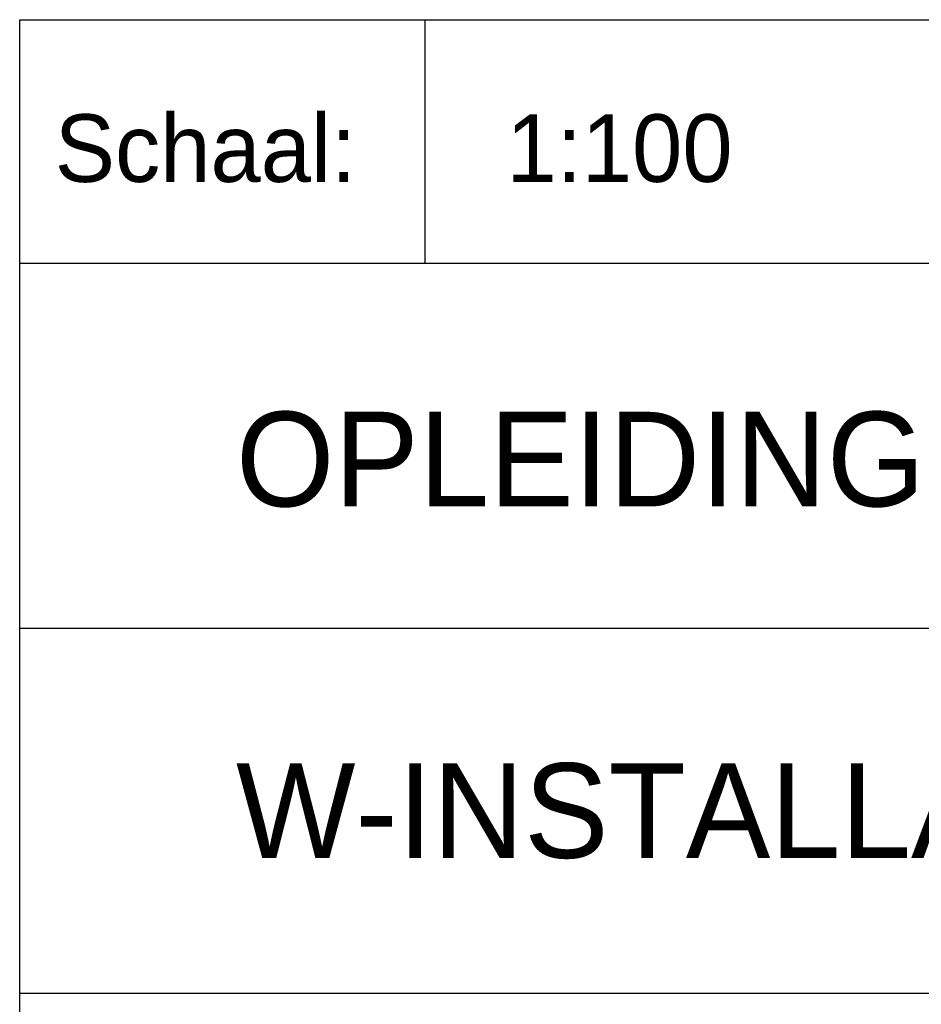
# Model space of a CAD drawing. Extents: x 25315 to 170951, y 867852 to 951952.
# Tile 75 of 119: x 152451 to 155785, y 871511 to 875152. Entities that reach past the tile are written whole.
import ezdxf

# ---------------------------------------------------------------- set-up
doc = ezdxf.new("R2010")
doc.units = 0
doc.header["$LTSCALE"] = 100
doc.layers.get('0').update_dxf_attribs({"linetype": 'CONTINUOUS'})
doc.layers.add('BL$4----', color=7, linetype='CONTINUOUS')
doc.styles.add('BURO-025', font='BUROFONT.shx', dxfattribs={"height": 250})
doc.styles.add('BURO-035', font='BUROFONT.shx', dxfattribs={"height": 350})
doc.styles.add('BURO-050', font='BUROFONT.shx', dxfattribs={"height": 500})

# ---------------------------------------------------------------- blocks, each defined once
blk = doc.blocks.new('KUIJPERSKLEUR')
at = {"color": 1}
for p, q in [((-185, 10), (-185, 73)), ((-185, 73), (-10, 73)), ((-170, 64), (-170, 73)), ((-185, 64), (-10, 64)), ((-185, 50.5), (-55, 50.5)), ((-185, 37), (-10, 37))]:
    blk.add_line(p, q, dxfattribs=at)
at = {"color": 1, "style": 'BURO-025'}
blk.add_text('Schaal:', height=2.5, dxfattribs=at).set_placement((-183.704, 67))
at = {"color": 150, "style": 'BURO-025'}
for tag, p in [('TKSCHAAL', (-167, 67)), ('TKBLADNR', (-124, 67)), ('TKDATCREAT', (-81, 67)), ('TKDATA', (-30, 67)), ('TKINIT', (-30, 58)), ('PRPRLEID', (-30, 49)), ('PRGRLEID', (-30, 40))]:
    blk.add_attdef(tag, p, '', height=2.5, dxfattribs=at)
at = {"color": 3, "style": 'BURO-035'}
for tag, p in [('PROMSCHR', (-177, 55)), ('TK1OMSCHR', (-177, 42))]:
    blk.add_attdef(tag, p, '', height=3.5, dxfattribs=at)
at = {"color": 1, "style": 'BURO-025'}
blk.add_attdef('TKFILE', (-4, 40), '', height=2.5, rotation=90, dxfattribs=at)
blk.add_attdef('PRNAAM', (-30, 31.5), '', height=2.5, dxfattribs=at)
at = {"color": 4, "style": 'BURO-050'}
blk.add_attdef('TKTEKNR', (-48, 19), '', height=5, dxfattribs=at)

msp = doc.modelspace()

# ---------------------------------------------------------------- block references
at = {"layer": 'BL$4----'}
ref = msp.add_blockref('KUIJPERSKLEUR', (170950.7, 867852.4), dxfattribs=dict(at, xscale=100, yscale=100, zscale=100))
ref.add_attrib('TKSCHAAL', '1:100', (154250.7, 874552.4), dxfattribs={"layer": '0', "color": 150, "height": 250, "style": 'BURO-025'})
ref.add_attrib('PROMSCHR', 'OPLEIDINGSCENTRUM KM-LAAN HELMOND', (153250.7, 873352.4), dxfattribs={"layer": '0', "color": 3, "height": 350, "style": 'BURO-035'})
ref.add_attrib('TK1OMSCHR', 'W-INSTALLATIE BEGANE GROND DEEL A', (153250.7, 872052.4), dxfattribs={"layer": '0', "color": 3, "height": 350, "style": 'BURO-035'})

doc.saveas('drawing.dxf')
